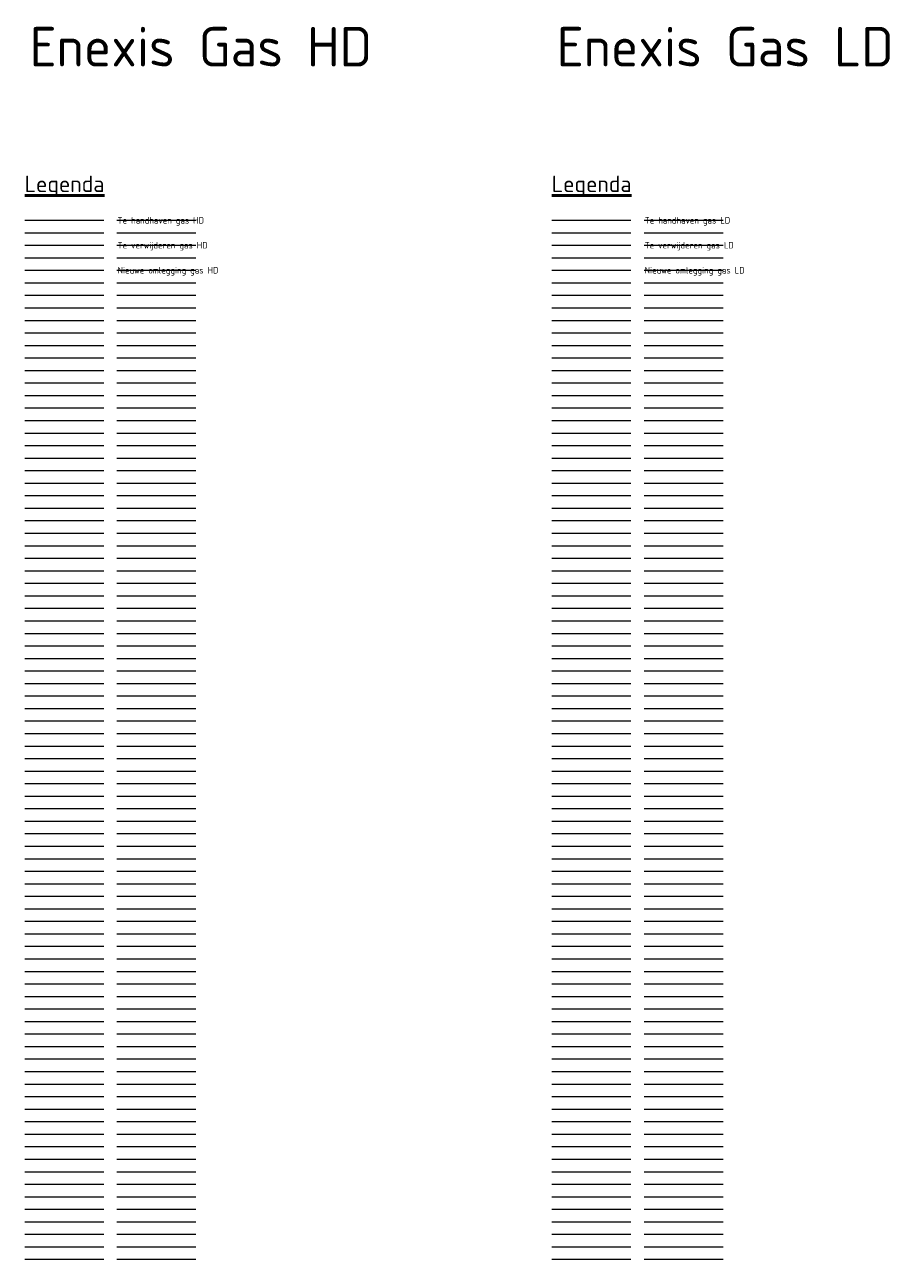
# Model space of a CAD drawing. Header units: metres. Extents: x 780 to 3546, y -363 to 107.
# Tile 18 of 18: x 3380 to 3546, y -128 to 106. Entities that reach past the tile are written whole.
import ezdxf
from ezdxf.lldxf.tags import DXFTag

# ---------------------------------------------------------------- set-up
doc = ezdxf.new("R2010")
doc.units = ezdxf.units.M
doc.layers.get('Defpoints').update_dxf_attribs({"color": 4})
for name, color, linetype, lineweight, true_color in [('B1-WE-KL-GAS_HD_ENEXIS NETBEHEER BV-G', 7, 'KL-GAS-HD-N', 18, 0x0f4bff), ('B1-WE-KL-GAS_LD_ENEXIS NETBEHEER BV-G', 7, 'KL-GAS-LD-N', 18, 0x0f4bff), ('N1-WE-KL-GAS_HD_ENEXIS NETBEHEER BV-G', 7, 'KL-GAS-HD-N', 18, 0x47ed21), ('N1-WE-KL-GAS_LD_ENEXIS NETBEHEER BV-G', 7, 'KL-GAS-LD-N', 18, 0x47ed21), ('V1-WE-KL-GAS_HD_ENEXIS NETBEHEER BV-G', 7, 'KL-GAS-HD-N', 18, 0xfd1212), ('V1-WE-KL-GAS_LD_ENEXIS NETBEHEER BV-G', 7, 'KL-GAS-LD-N', 18, 0xfd1212)]:
    doc.layers.add(name, color=color, linetype=linetype, lineweight=lineweight, true_color=true_color)
doc.layers.add('X-XX-AL-HULPLIJN-GN', color=7, linetype='Continuous', lineweight=13, true_color=0x9b039b, plot=False)
doc.layers.add('X-XX-AL-LEGENDA-T25', color=7, linetype='Continuous', lineweight=25)
doc.layers.add('X-XX-AL-LEGENDA-T50', color=7, linetype='Continuous', lineweight=50)
doc.styles.add('NLCS-ISO-ANNOTATIVE-T25', font='NLCS-ISO.ttf', dxfattribs={"height": 2.5})
doc.styles.add('NLCS-ISO-M500-T50', font='NLCS-ISO.ttf', dxfattribs={"height": 2.5})
doc.styles.add('NLCS-ISO-T25', font='NLCS-ISO.ttf')
tags = doc.linetypes.add('KL-GAS-HD-N', pattern='A,4,-1,[69,NLCS.SHX,S=0.5,R=0,X=0,Y=0],-1,4,-1,["H",Standard,S=1,R=0,X=0,Y=-0.5],-2', length=13).pattern_tags.tags
tags[18] = DXFTag(74, 10)
tags = doc.linetypes.add('KL-GAS-LD-N', pattern='A,4,-1,[69,NLCS.SHX,S=0.5,R=0,X=0,Y=0],-1,4,-1,["L",Standard,S=1,R=0,X=0.25,Y=-0.5],-2', length=13).pattern_tags.tags
tags[18] = DXFTag(74, 10)

# ---------------------------------------------------------------- blocks, each defined once
blk = doc.blocks.new('*U2')
at = {"layer": 'X-XX-AL-HULPLIJN-GN', "flags": 128}
blk.add_lwpolyline([(-7.5, 0), (7.5, 0)], dxfattribs=at)
blk = doc.blocks.new('*U3')
at = {"layer": 'X-XX-AL-HULPLIJN-GN', "color": 0, "linetype": 'ByBlock', "lineweight": -2, "transparency": 16777216}
for p in [(0, 0), (0, -2.375), (0, -4.75), (0, -7.125), (0, -9.5), (0, -11.875), (0, -14.25), (0, -16.625), (0, -19), (0, -21.375), (0, -23.75), (0, -26.125), (0, -28.5), (0, -30.875), (0, -33.25), (0, -35.625), (0, -38), (0, -40.375), (0, -42.75), (0, -45.125), (0, -47.5), (0, -49.875), (0, -52.25), (0, -54.625), (0, -57), (0, -59.375), (0, -61.75), (0, -64.125), (0, -66.5), (0, -68.875), (0, -71.25), (0, -73.625), (0, -76), (0, -78.375), (0, -80.75), (0, -83.125), (0, -85.5), (0, -87.875), (0, -90.25), (0, -92.625), (0, -95), (0, -97.375), (0, -99.75), (0, -102.125), (0, -104.5), (0, -106.875), (0, -109.25), (0, -111.625), (0, -114), (0, -116.375), (0, -118.75), (0, -121.125), (0, -123.5), (0, -125.875), (0, -128.25), (0, -130.625), (0, -133), (0, -135.375), (0, -137.75), (0, -140.125), (0, -142.5), (0, -144.875), (0, -147.25), (0, -149.625), (0, -152), (0, -154.375), (0, -156.75), (0, -159.125), (0, -161.5), (0, -163.875), (0, -166.25), (0, -168.625), (0, -171), (0, -173.375), (0, -175.75), (0, -178.125), (0, -180.5), (0, -182.875), (0, -185.25), (0, -187.625), (0, -190), (0, -192.375), (0, -194.75), (0, -197.125)]:
    blk.add_blockref('*U2', p, dxfattribs=at)
blk = doc.blocks.new('*U4')
at = {"layer": 'X-XX-AL-HULPLIJN-GN', "flags": 128}
blk.add_lwpolyline([(-7.5, 0), (7.5, 0)], dxfattribs=at)
blk = doc.blocks.new('*U5')
at = {"layer": 'X-XX-AL-HULPLIJN-GN', "color": 0, "linetype": 'ByBlock', "lineweight": -2, "transparency": 16777216}
for p in [(0, 0), (0, -2.375), (0, -4.75), (0, -7.125), (0, -9.5), (0, -11.875), (0, -14.25), (0, -16.625), (0, -19), (0, -21.375), (0, -23.75), (0, -26.125), (0, -28.5), (0, -30.875), (0, -33.25), (0, -35.625), (0, -38), (0, -40.375), (0, -42.75), (0, -45.125), (0, -47.5), (0, -49.875), (0, -52.25), (0, -54.625), (0, -57), (0, -59.375), (0, -61.75), (0, -64.125), (0, -66.5), (0, -68.875), (0, -71.25), (0, -73.625), (0, -76), (0, -78.375), (0, -80.75), (0, -83.125), (0, -85.5), (0, -87.875), (0, -90.25), (0, -92.625), (0, -95), (0, -97.375), (0, -99.75), (0, -102.125), (0, -104.5), (0, -106.875), (0, -109.25), (0, -111.625), (0, -114), (0, -116.375), (0, -118.75), (0, -121.125), (0, -123.5), (0, -125.875), (0, -128.25), (0, -130.625), (0, -133), (0, -135.375), (0, -137.75), (0, -140.125), (0, -142.5), (0, -144.875), (0, -147.25), (0, -149.625), (0, -152), (0, -154.375), (0, -156.75), (0, -159.125), (0, -161.5), (0, -163.875), (0, -166.25), (0, -168.625), (0, -171), (0, -173.375), (0, -175.75), (0, -178.125), (0, -180.5), (0, -182.875), (0, -185.25), (0, -187.625), (0, -190), (0, -192.375), (0, -194.75), (0, -197.125)]:
    blk.add_blockref('*U4', p, dxfattribs=at)

msp = doc.modelspace()

# ---------------------------------------------------------------- linework, layer by layer
at = {"layer": 'B1-WE-KL-GAS_HD_ENEXIS NETBEHEER BV-G'}
msp.add_line((3379.84, 69.16), (3394.84, 69.16), dxfattribs=at)
at = {"layer": 'B1-WE-KL-GAS_LD_ENEXIS NETBEHEER BV-G'}
msp.add_line((3479.84, 69.16), (3494.84, 69.16), dxfattribs=at)
at = {"layer": 'N1-WE-KL-GAS_HD_ENEXIS NETBEHEER BV-G'}
msp.add_line((3379.84, 59.66), (3394.84, 59.66), dxfattribs=at)
at = {"layer": 'N1-WE-KL-GAS_LD_ENEXIS NETBEHEER BV-G'}
msp.add_line((3479.84, 59.66), (3494.84, 59.66), dxfattribs=at)
at = {"layer": 'V1-WE-KL-GAS_HD_ENEXIS NETBEHEER BV-G'}
msp.add_line((3379.84, 64.41), (3394.84, 64.41), dxfattribs=at)
at = {"layer": 'V1-WE-KL-GAS_LD_ENEXIS NETBEHEER BV-G'}
msp.add_line((3479.84, 64.41), (3494.84, 64.41), dxfattribs=at)

# ---------------------------------------------------------------- block references
at = {"layer": 'X-XX-AL-HULPLIJN-GN'}
for name, p in [('*U5', (3387.34, 69.16)), ('*U3', (3404.84, 69.16)), ('*U5', (3487.34, 69.16)), ('*U3', (3504.84, 69.16))]:
    msp.add_blockref(name, p, dxfattribs=at)

# ---------------------------------------------------------------- texts
at = {"layer": 'Defpoints', "style": 'NLCS-ISO-ANNOTATIVE-T25'}
for s, p in [('Enexis Gas HD', (3380.77, 98.32)), ('Enexis Gas LD', (3480.77, 98.32))]:
    msp.add_text(s, height=7.5, dxfattribs=at).set_placement(p)
at = {"layer": 'X-XX-AL-LEGENDA-T25', "style": 'NLCS-ISO-T25'}
for s, p in [('Te verwijderen gas HD', (3397.47, 63.79)), ('Te verwijderen gas LD', (3497.47, 63.79)), ('Nieuwe omlegging gas HD', (3397.47, 59.04)), ('Nieuwe omlegging gas LD', (3497.47, 59.04))]:
    msp.add_text(s, height=1.25, dxfattribs=at).set_placement(p)
at = {"layer": 'X-XX-AL-LEGENDA-T25', "char_height": 1.25, "width": 31.474, "attachment_point": 1, "style": 'NLCS-ISO-T25'}
for s, insert in [('Te handhaven gas HD', (3397.47, 69.76)), ('Te handhaven gas LD', (3497.47, 69.76))]:
    msp.add_mtext(s, dxfattribs=dict(at, insert=insert))
at = {"layer": 'X-XX-AL-LEGENDA-T50', "char_height": 3.125, "attachment_point": 7, "style": 'NLCS-ISO-M500-T50'}
for insert in [(3379.84, 73.54), (3479.84, 73.54)]:
    msp.add_mtext('{\\LLegenda}', dxfattribs=dict(at, insert=insert))

doc.saveas('drawing.dxf')
